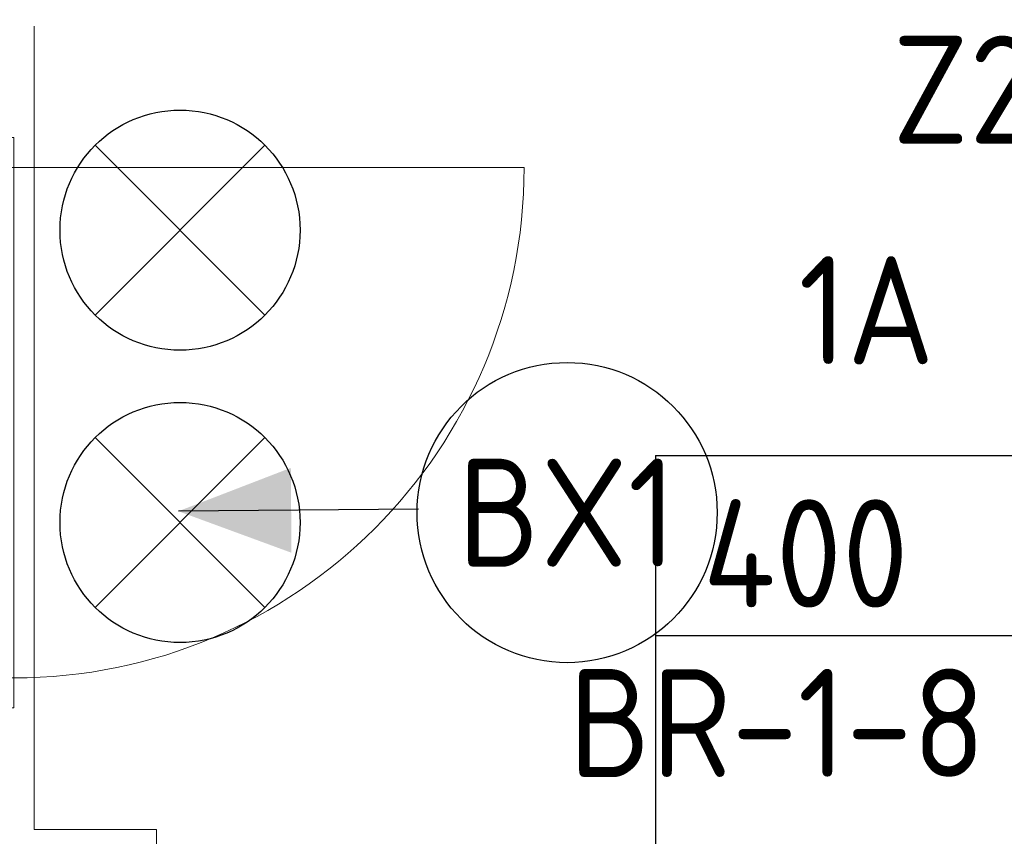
# Model space of a CAD drawing. Header units: millimetres. Extents: x -39149 to 267781, y -2340 to 58540.
# Tile 49 of 244: x 18067 to 19707, y 10261 to 11621. Entities that reach past the tile are written whole.
import ezdxf
from ezdxf.enums import TextEntityAlignment as Align

# ---------------------------------------------------------------- set-up
doc = ezdxf.new("R2010")
doc.units = ezdxf.units.MM
doc.header["$LTSCALE"] = 100
doc.header["$MEASUREMENT"] = 0
doc.linetypes.add('B0704', pattern=[150, 100, -50])
for name, color, linetype in [('00  Bestaand', 7, 'Continuous'), ('00  Bestaand Deuren', 7, 'Continuous'), ('AL$1A---_ALGEMEEN--bestaand', 9, 'Continuous'), ('EL6311--_LICHT_BINNEN', 3, 'Continuous'), ('EL6321--_NOODLICHT_DECEN', 3, 'Continuous'), ('EL6511--_BRANDMELD', 3, 'Continuous'), ('EM6131--bestaand', 7, 'Continuous'), ('handhaven - AL$1A---_ALGEMEEN', 8, 'Continuous'), ('T Maatvoering 1_ 50', 7, 'Continuous')]:
    doc.layers.add(name, color=color, linetype=linetype)
doc.styles.add('BURO-018', font='isocp.shx', dxfattribs={"height": 180})
doc.styles.add('ISO25', font='ISO', dxfattribs={"height": 225})
doc.styles.get("Standard").update_dxf_attribs({"font": 'txt', "bigfont": 'BIGFONT.SHX'})

# ---------------------------------------------------------------- blocks, each defined once
blk = doc.blocks.new('D1a bi h 14_20')
at = {"layer": '00  Bestaand Deuren', "color": 8, "linetype": 'Continuous', "lineweight": 0}
for p, q in [((-425, 0), (-425, 850)), ((-475, 0), (-408, 0)), ((-475, 0), (-475, -114)), ((-425, 0), (425, 0)), ((-425, -40), (-425, 0)), ((408, 0), (475, 0)), ((425, 0), (425, -40)), ((475, -114), (475, 0)), ((-475, -7), (-475, -107)), ((475, -7), (475, -107)), ((475, -7), (475, -107)), ((425, -40), (-425, -40)), ((-408, -40), (-408, -114)), ((408, -40), (408, -114)), ((-475, -114), (-408, -114)), ((408, -114), (475, -114))]:
    blk.add_line(p, q, dxfattribs=at)
blk.add_arc((-425, 0), 850, 0, 90, dxfattribs=at)
blk = doc.blocks.new('Wall_86_7', base_point=(18050.2, 7850))
at = {"layer": '00  Bestaand Deuren', "color": 1, "linetype": 'Continuous', "lineweight": 0, "zscale": 1000, "rotation": 270}
blk.add_blockref('D1a bi h 14_20', (18057.2, 10950), dxfattribs=at)
blk = doc.blocks.new('1115B3A')
at = {"layer": 'handhaven - AL$1A---_ALGEMEEN', "color": 0, "linetype": 'Continuous'}
blk.add_circle((0, 0), 2.5, dxfattribs=at)
at = {"layer": 'handhaven - AL$1A---_ALGEMEEN', "color": 0, "linetype": 'Continuous', "style": 'BURO-018'}
for tag, p in [('CIRCUIT', (0, 5)), ('PANEL', (0, 5)), ('SUBCIRCUIT', (4.5, 5)), ('LIGHTFIXTURECODE', (0, 0)), ('SWITCHCODE', (4.5, -1))]:
    blk.add_attdef(tag, text='', height=1.8, dxfattribs=at).set_placement(p, align=Align.MIDDLE)
blk = doc.blocks.new('LICHTRICHTING')
at = {"color": 0, "linetype": 'Continuous'}
blk.add_line((-0.013, 0.024), (2.815, 2.853), dxfattribs=at)
blk.add_solid([(2.815, 2.853), (0.987, 2.024), (1.987, 1.024)], dxfattribs=at)
at = {"color": 0, "linetype": 'Continuous', "style": 'BURO-018', "flags": 1}
blk.add_attdef('POWERCODE', text='', height=1.8, dxfattribs=at).set_placement((13, 3.5), align=Align.MIDDLE)
for tag in ['ARTICLECODE', 'SWITCHCODE', 'SUBCIRCUIT', 'CIRCUIT', 'PANEL']:
    blk.add_attdef(tag, (0, 0), '', height=0.2)
blk = doc.blocks.new('1115C2J')
at = {"color": 0, "linetype": 'Continuous'}
for p, q in [((-4.5, 5.5), (4.5, 5.5)), ((-4.5, 1), (-4.5, 5.5)), ((4.5, 1), (4.5, 5.5)), ((2, 5.15), (3.5, 5.15)), ((2, 1.35), (2, 5.15)), ((3.5, 5.15), (3.5, 1.35)), ((-1.24, 4.309), (-1.24, 4.91)), ((-0.76, 4.11), (-0.76, 4.91)), ((-2.681, 4.35), (-3.52, 4.35)), ((-1.94, 3.609), (-2.681, 4.35)), ((-1.24, 4.309), (-1.94, 3.609)), ((-1.374, 3.496), (-0.76, 4.11)), ((-2.88, 3.87), (-3.52, 3.87)), ((-1.271, 2.261), (-2.88, 3.87)), ((-0.872, 3.715), (-1.233, 3.354)), ((-1.233, 3.354), (-1.374, 3.496)), ((-0.646, 3.489), (-1.007, 3.128)), ((-0.705, 2.827), (-1.007, 3.128)), ((-1.94, 2.93), (-2.04, 2.83)), ((-2.04, 2.83), (-2.04, 2.344)), ((-1.714, 2.704), (-1.72, 2.697)), ((-1.72, 2.697), (-1.72, 2.464)), ((-1.474, 2.464), (-1.72, 2.464)), ((-0.988, 2.144), (-1.84, 2.144)), ((2, 1.35), (3.5, 1.35)), ((4.5, 1), (-4.5, 1))]:
    blk.add_line(p, q, dxfattribs=at)
blk.add_lwpolyline([(0.75, 4, 0, 0.7, 0), (0.75, 2.5, 0.7, 0.7, 0)], format="xyseb", dxfattribs=at)
blk.add_circle((-0.76, 1.75), 0.4, dxfattribs=at)
for centre, radius, start, end in [((-1, 4.91), 0.24, 0, 180), ((-3.52, 4.11), 0.24, 90, 270), ((-0.759, 3.602), 0.16, 315, 135), ((-0.988, 2.544), 0.4, 225, 45), ((-1.84, 2.344), 0.2, 180, 270)]:
    blk.add_arc(centre, radius, start, end, dxfattribs=at)
at = {"color": 0, "linetype": 'Continuous', "style": 'BURO-018'}
for tag, p in [('PANEL', (0, 15.167)), ('CIRCUIT', (0, 12.167)), ('SUBCIRCUIT', (4.5, 12.167)), ('LIGHTFIXTURECODE', (0, 8))]:
    blk.add_attdef(tag, text='', height=1.8, dxfattribs=at).set_placement(p, align=Align.MIDDLE)
blk = doc.blocks.new('16002EB')
at = {"layer": 'EM6131--bestaand'}
for p, q in [((0, 0), (0, -300)), ((0, 0), (1200, 0)), ((600, 0), (600, -300)), ((900, 0), (900, -300)), ((1200, 0), (1200, -300)), ((0, -300), (1200, -300))]:
    blk.add_line(p, q, dxfattribs=at)
at = {"color": 0, "linetype": 'Continuous', "style": 'BURO-018'}
for tag, p in [('E_TEXT9', (750, -163)), ('E_TEXT10', (1250, -163)), ('E_TEXT1', (250, -163))]:
    blk.add_attdef(tag, text='', height=180, dxfattribs=at).set_placement(p, align=Align.MIDDLE)
blk = doc.blocks.new('65110002')
at = {"layer": 'AL$1A---_ALGEMEEN--bestaand', "color": 0, "linetype": 'Continuous'}
for p, q in [((1.586, 1.414), (4.414, -1.414)), ((4.414, 1.414), (1.586, -1.414))]:
    blk.add_line(p, q, dxfattribs=at)
blk.add_circle((3, 0), 2, dxfattribs=at)
at = {"layer": 'AL$1A---_ALGEMEEN--bestaand', "color": 0, "linetype": 'Continuous', "style": 'ISO25'}
blk.add_attdef('E_NUMMER', text='', height=2.25, rotation=270, dxfattribs=at).set_placement((7.5, 0), align=Align.MIDDLE)

msp = doc.modelspace()

# ---------------------------------------------------------------- linework, layer by layer
at = {"layer": 'EM6131--bestaand'}
msp.add_line((19126.3, 10895.7), (19126.3, 9542.5), dxfattribs=at)
at = {"layer": 'T Maatvoering 1_ 50', "color": 8, "linetype": 'B0704', "lineweight": 0}
for p, q in [((18090.6, 10272.6), (18090.6, 11610.6)), ((18294.8, 10272.6), (18090.6, 10272.6)), ((18294.8, 7814), (18294.8, 10272.6))]:
    msp.add_line(p, q, dxfattribs=at)

# ---------------------------------------------------------------- block references
at = {"layer": '00  Bestaand', "color": 1, "lineweight": 0}
msp.add_blockref('Wall_86_7', (18050.2, 7850), dxfattribs=at)
at = {"layer": 'EL6311--_LICHT_BINNEN', "linetype": 'Continuous'}
ref = msp.add_blockref('1115B3A', (18978.8, 10800.4), dxfattribs=dict(at, xscale=100, yscale=100, zscale=100))
ref.add_attrib('CIRCUIT', '1A', dxfattribs={"layer": '0', "color": 3, "linetype": 'ByBlock', "height": 180, "style": 'BURO-018'}).set_placement((19477.7, 11137.3), align=Align.MIDDLE)
ref.add_attrib('LIGHTFIXTURECODE', 'BX1', dxfattribs={"layer": '0', "color": 3, "linetype": 'ByBlock', "height": 180, "style": 'BURO-018'}).set_placement((18978.8, 10800.4), align=Align.MIDDLE)
ref.add_attrib('SWITCHCODE', 'BR-1-8', dxfattribs={"layer": '0', "color": 3, "linetype": 'ByBlock', "height": 180, "style": 'BURO-018'}).set_placement((19328.8, 10450.4), align=Align.MIDDLE)
at = {"layer": 'EL6311--_LICHT_BINNEN', "linetype": 'Continuous', "xscale": 100, "yscale": 100, "zscale": 100, "rotation": 135.4488052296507}
msp.add_blockref('LICHTRICHTING', (18731.9, 10808.5), dxfattribs=at)
at = {"layer": 'EL6321--_NOODLICHT_DECEN', "linetype": 'Continuous'}
ref = msp.add_blockref('1115C2J', (20249.9, 11694.8), dxfattribs=dict(at, xscale=100, yscale=100, zscale=100, rotation=180))
ref.add_attrib('LIGHTFIXTURECODE', 'Z2', dxfattribs={"layer": '0', "color": 3, "linetype": 'ByBlock', "height": 180, "style": 'BURO-018'}).set_placement((19639.9, 11504.8), align=Align.MIDDLE)
at = {"layer": 'EL6511--_BRANDMELD', "linetype": 'Continuous', "xscale": 100, "yscale": 100, "zscale": 100}
for p in [(18033.9, 11270.8), (18033.9, 10783.9)]:
    msp.add_blockref('65110002', p, dxfattribs=at)
at = {"layer": 'EM6131--bestaand'}
ref = msp.add_blockref('16002EB', (19126.3, 10895.7), dxfattribs=at)
ref.add_attrib('E_TEXT1', '400', dxfattribs={"layer": '0', "color": 0, "linetype": 'Continuous', "height": 180, "style": 'BURO-018'}).set_placement((19376.3, 10732.7), align=Align.MIDDLE)
ref.add_attrib('E_TEXT9', '2', dxfattribs={"layer": '0', "color": 0, "linetype": 'Continuous', "height": 180, "style": 'BURO-018'}).set_placement((19876.3, 10732.7), align=Align.MIDDLE)
ref.add_attrib('E_TEXT10', 'V', dxfattribs={"layer": '0', "color": 0, "linetype": 'Continuous', "height": 180, "style": 'BURO-018'}).set_placement((20180.3, 10732.7), align=Align.MIDDLE)

doc.saveas('drawing.dxf')
